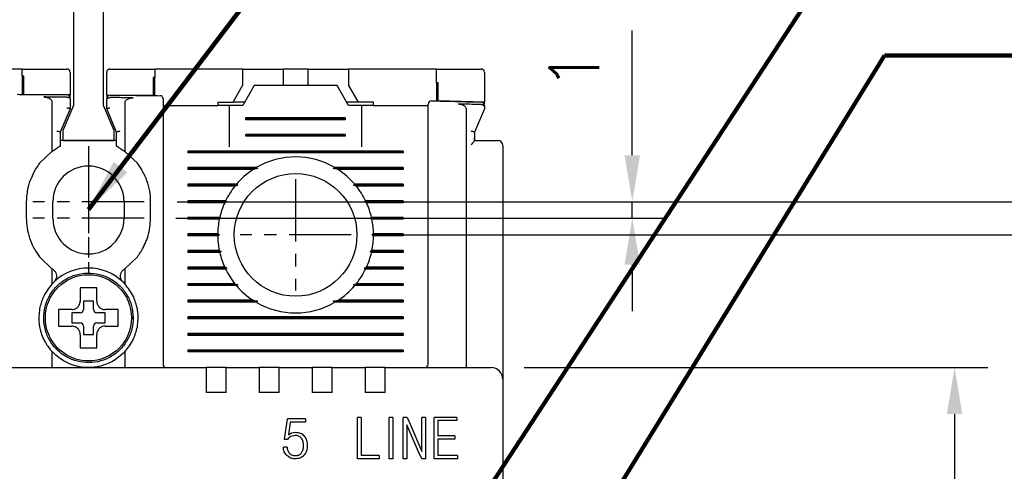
# Model space of a CAD drawing. Extents: x 2148 to 6475, y -907 to 1504.
# Tile 24 of 44: x 4574 to 4633, y 1323 to 1350. Entities that reach past the tile are written whole.
import ezdxf

# ---------------------------------------------------------------- set-up
doc = ezdxf.new("R2010")
doc.units = 0
doc.header["$LTSCALE"] = 3
doc.header["$MEASUREMENT"] = 0
doc.linetypes.add('CENTER', pattern=[2, 1.25, -0.25, 0.25, -0.25])
doc.layers.get('0').update_dxf_attribs({"linetype": 'CONTINUOUS'})
doc.layers.get('Defpoints').update_dxf_attribs({"linetype": 'CONTINUOUS'})
doc.layers.add('cen', color=1, linetype='CENTER')
doc.layers.add('di', color=3, linetype='CONTINUOUS')
doc.styles.add('KIM', font='ROMANS.shx', dxfattribs={"height": 5, "bigfont": 'GSG1.shx'})
doc.styles.get("Standard").update_dxf_attribs({"font": 'romans.shx', "height": 3, "bigfont": 'ghs.shx'})
doc.dimstyles.get("Standard").update_dxf_attribs({"dimtxt": 0.18, "dimasz": 0.18, "dimexe": 0.18, "dimexo": 0.0625, "dimgap": 0.09, "dimtad": 0, "dimtih": 1, "dimtoh": 1, "dimdec": 4, "dimzin": 0, "dimdsep": 46, "dimtxsty": 'Standard', "dimcen": 0.09, "dimadec": 0, "dimazin": 0, "dimtfac": 1, "dimtdec": 4, "dimtofl": 0, "dimtmove": 0, "dimatfit": 3, "dimfxl": 0, "dimtolj": 1, "dimtzin": 0, "dimarcsym": 0})
doc.dimstyles.new('STANDARD$0', dxfattribs={"dimtxt": 5, "dimasz": 5, "dimexe": 1, "dimexo": 2, "dimgap": 2, "dimtad": 1, "dimdec": 4, "dimzin": 12, "dimdsep": 46, "dimtxsty": 'KIM', "dimcen": -1, "dimdle": 0.1, "dimadec": 0, "dimazin": 0, "dimtfac": 1, "dimtdec": 4, "dimtmove": 0, "dimatfit": 3, "dimfxl": 0, "dimtolj": 1, "dimtzin": 0, "dimarcsym": 0})

# ---------------------------------------------------------------- blocks, each defined once
blk = doc.blocks.new('*D120')
at = {"layer": 'Defpoints', "color": 0}
for p in [(4593.629, 1336.868), (4593.629, 1256.868), (4640.115, 1256.868)]:
    blk.add_point(p, dxfattribs=at)
at = {"layer": 'di'}
for p, q in [((4595.629, 1336.868), (4642.115, 1336.868)), ((4640.115, 1334.068), (4640.115, 1259.668)), ((4595.629, 1256.868), (4642.115, 1256.868))]:
    blk.add_line(p, q, dxfattribs=at)
for points in [[(4639.648, 1334.068), (4640.581, 1334.068), (4640.115, 1336.868)], [(4639.648, 1259.668), (4640.581, 1259.668), (4640.115, 1256.868)]]:
    blk.add_solid(points, dxfattribs=at)
at = {"layer": 'di', "insert": (4636.615, 1296.868), "char_height": 3, "attachment_point": 5, "rotation": 90}
blk.add_mtext('\\A1;80', dxfattribs=at)
blk = doc.blocks.new('*D121')
at = {"layer": 'Defpoints', "color": 0}
for p in [(4602.152, 1328.868), (4602.152, 1264.868), (4630.115, 1264.868)]:
    blk.add_point(p, dxfattribs=at)
at = {"layer": 'di'}
for p, q in [((4604.152, 1328.868), (4632.115, 1328.868)), ((4630.115, 1326.068), (4630.115, 1267.668)), ((4604.152, 1264.868), (4632.115, 1264.868))]:
    blk.add_line(p, q, dxfattribs=at)
for points in [[(4629.648, 1326.068), (4630.581, 1326.068), (4630.115, 1328.868)], [(4629.648, 1267.668), (4630.581, 1267.668), (4630.115, 1264.868)]]:
    blk.add_solid(points, dxfattribs=at)
at = {"layer": 'di', "insert": (4626.615, 1296.868), "char_height": 3, "attachment_point": 5, "rotation": 90}
blk.add_mtext('\\A1;64', dxfattribs=at)
blk = doc.blocks.new('*D145')
at = {"layer": 'Defpoints', "color": 0}
for p in [(4581.207, 1338.868), (4581.129, 1254.868), (4650.563, 1254.868)]:
    blk.add_point(p, dxfattribs=at)
at = {"layer": 'di'}
for p, q in [((4583.207, 1338.868), (4652.563, 1338.868)), ((4650.563, 1336.068), (4650.563, 1257.668)), ((4583.129, 1254.868), (4652.563, 1254.868))]:
    blk.add_line(p, q, dxfattribs=at)
for points in [[(4650.097, 1336.068), (4651.03, 1336.068), (4650.563, 1338.868)], [(4650.097, 1257.668), (4651.03, 1257.668), (4650.563, 1254.868)]]:
    blk.add_solid(points, dxfattribs=at)
at = {"layer": 'di', "insert": (4647.063, 1296.868), "char_height": 3, "attachment_point": 5, "rotation": 90}
blk.add_mtext('\\A1;84', dxfattribs=at)
blk = doc.blocks.new('*D138')
at = {"layer": 'Defpoints', "color": 0}
for p in [(4581.207, 1338.868), (4581.129, 1337.868), (4610.666, 1337.868)]:
    blk.add_point(p, dxfattribs=at)
at = {"layer": 'di'}
for p, q in [((4610.666, 1341.668), (4610.666, 1349.183)), ((4583.207, 1338.868), (4612.666, 1338.868)), ((4610.666, 1337.868), (4610.666, 1338.868)), ((4583.129, 1337.868), (4612.666, 1337.868)), ((4610.666, 1335.068), (4610.666, 1332.268))]:
    blk.add_line(p, q, dxfattribs=at)
for points in [[(4610.199, 1341.668), (4611.133, 1341.668), (4610.666, 1338.868)], [(4610.199, 1335.068), (4611.133, 1335.068), (4610.666, 1337.868)]]:
    blk.add_solid(points, dxfattribs=at)
at = {"layer": 'di', "insert": (4607.166, 1346.826), "char_height": 3, "attachment_point": 5, "rotation": 90}
blk.add_mtext('\\A1;1', dxfattribs=at)
blk = doc.blocks.new('12323')
for p, q in [((3740.699, 1408.125), (3738.499, 1408.125)), ((3738.499, 1408.125), (3738.499, 1404.725)), ((3742.999, 1408.125), (3738.499, 1408.125)), ((3742.999, 1407.325), (3742.999, 1408.125)), ((3792.299, 1407.975), (3790.799, 1407.325)), ((3792.899, 1407.975), (3792.299, 1407.975)), ((3792.899, 1404.875), (3792.899, 1407.975)), ((3790.799, 1407.325), (3742.999, 1407.325)), ((3742.999, 1405.525), (3790.799, 1405.525)), ((3742.999, 1405.525), (3790.799, 1405.525)), ((3742.999, 1404.725), (3742.999, 1405.525)), ((3743.655, 1405.176), (3742.999, 1404.984)), ((3744.846, 1405.525), (3743.655, 1405.176)), ((3790.799, 1405.525), (3792.299, 1404.875)), ((3738.499, 1404.725), (3740.699, 1404.725)), ((3738.499, 1404.725), (3742.999, 1404.725)), ((3792.299, 1404.875), (3792.899, 1404.875))]:
    blk.add_line(p, q)

msp = doc.modelspace()

# ---------------------------------------------------------------- linework, layer by layer
for p, q in [((4573.852, 1346.868), (4568.552, 1346.868)), ((4573.852, 1346.441), (4573.852, 1346.868)), ((4573.852, 1346.441), (4573.852, 1345.341)), ((4573.952, 1345.34), (4573.952, 1346.44)), ((4576.752, 1346.668), (4576.752, 1345.319)), ((4578.952, 1345.299), (4578.952, 1346.668)), ((4581.752, 1346.367), (4581.752, 1345.267)), ((4581.852, 1346.868), (4581.852, 1346.366)), ((4587.152, 1346.868), (4581.852, 1346.868)), ((4581.852, 1345.266), (4581.852, 1346.366)), ((4587.152, 1346.868), (4587.152, 1345.868)), ((4587.152, 1346.868), (4589.102, 1346.868)), ((4589.102, 1346.868), (4589.602, 1346.868)), ((4589.602, 1346.868), (4589.602, 1345.868)), ((4591.102, 1346.868), (4589.602, 1346.868)), ((4591.102, 1345.868), (4591.102, 1346.868)), ((4591.102, 1346.868), (4591.602, 1346.868)), ((4591.602, 1346.868), (4593.552, 1346.868)), ((4593.552, 1346.868), (4593.552, 1345.868)), ((4598.852, 1346.868), (4593.552, 1346.868)), ((4598.852, 1346.045), (4598.852, 1346.868)), ((4601.752, 1346.668), (4601.752, 1344.868)), ((4586.575, 1344.868), (4587.152, 1345.868)), ((4587.852, 1345.868), (4587.16, 1344.668)), ((4592.852, 1345.868), (4587.852, 1345.868)), ((4593.545, 1344.668), (4592.852, 1345.868)), ((4593.552, 1345.868), (4594.13, 1344.868)), ((4598.852, 1346.045), (4598.852, 1344.945)), ((4598.952, 1344.942), (4598.952, 1346.042)), ((4576.752, 1345.319), (4573.952, 1345.34)), ((4576.554, 1345.173), (4576.552, 1345.173)), ((4576.752, 1345.172), (4576.752, 1345.319)), ((4578.952, 1345.299), (4578.952, 1345.147)), ((4581.752, 1345.267), (4578.952, 1345.299)), ((4579.154, 1345.148), (4579.152, 1345.148)), ((4575.652, 1344.857), (4575.652, 1341.905)), ((4576.752, 1345.041), (4576.752, 1344.469)), ((4578.952, 1344.469), (4578.952, 1345.016)), ((4580.052, 1344.81), (4580.052, 1341.905)), ((4582.352, 1344.668), (4585.652, 1344.668)), ((4585.652, 1344.868), (4585.652, 1344.668)), ((4585.652, 1344.868), (4586.575, 1344.868)), ((4586.352, 1344.668), (4585.652, 1344.668)), ((4586.352, 1344.668), (4586.352, 1342.168)), ((4587.16, 1344.668), (4586.352, 1344.668)), ((4587.275, 1344.868), (4586.575, 1344.868)), ((4594.13, 1344.868), (4593.43, 1344.868)), ((4594.352, 1344.668), (4593.545, 1344.668)), ((4595.052, 1344.868), (4594.13, 1344.868)), ((4595.052, 1344.668), (4594.352, 1344.668)), ((4594.352, 1342.168), (4594.352, 1344.668)), ((4595.052, 1344.668), (4595.052, 1344.868)), ((4595.052, 1344.668), (4598.352, 1344.668)), ((4601.752, 1344.868), (4598.952, 1344.942)), ((4601.752, 1344.725), (4601.752, 1344.868)), ((4576.752, 1344.468), (4576.152, 1343.068)), ((4576.752, 1344.469), (4576.752, 1344.468)), ((4578.952, 1344.468), (4578.952, 1344.469)), ((4579.552, 1343.068), (4578.952, 1344.468)), ((4582.352, 1344.18), (4582.352, 1329.068)), ((4587.352, 1343.811), (4587.352, 1343.926)), ((4593.352, 1343.926), (4587.352, 1343.926)), ((4593.352, 1343.926), (4593.352, 1343.811)), ((4600.652, 1344.43), (4600.652, 1329.054)), ((4601.752, 1344.468), (4601.152, 1343.068)), ((4593.352, 1343.868), (4587.352, 1343.868)), ((4593.352, 1343.811), (4587.352, 1343.811)), ((4598.352, 1329.068), (4598.352, 1343.87)), ((4576.152, 1343.069), (4576.152, 1342.211)), ((4576.152, 1343.068), (4576.152, 1343.069)), ((4579.552, 1342.211), (4579.552, 1343.069)), ((4579.552, 1343.069), (4579.552, 1343.068)), ((4587.352, 1342.811), (4587.352, 1342.926)), ((4593.352, 1342.926), (4587.352, 1342.926)), ((4593.352, 1342.868), (4587.352, 1342.868)), ((4593.352, 1342.811), (4587.352, 1342.811)), ((4593.352, 1342.926), (4593.352, 1342.811)), ((4601.152, 1343.069), (4601.152, 1342.702)), ((4601.152, 1343.068), (4601.152, 1343.069)), ((4579.552, 1342.568), (4576.152, 1342.568)), ((4601.152, 1342.554), (4601.151, 1342.554)), ((4601.152, 1342.702), (4601.152, 1342.554)), ((4601.152, 1342.568), (4602.152, 1342.568)), ((4602.852, 1342.268), (4602.852, 1328.996)), ((4575.652, 1341.905), (4574.902, 1341.184)), ((4575.652, 1341.905), (4575.952, 1342.101)), ((4579.752, 1342.101), (4580.052, 1341.905)), ((4580.802, 1341.184), (4580.052, 1341.905)), ((4583.852, 1341.926), (4583.852, 1341.811)), ((4596.852, 1341.926), (4583.852, 1341.926)), ((4596.852, 1341.868), (4583.852, 1341.868)), ((4596.852, 1341.811), (4583.852, 1341.811)), ((4596.852, 1341.926), (4596.852, 1341.811)), ((4581.052, 1340.824), (4580.802, 1341.184)), ((4587.981, 1340.926), (4583.852, 1340.926)), ((4583.852, 1340.926), (4583.852, 1340.811)), ((4588.081, 1340.868), (4583.852, 1340.868)), ((4587.793, 1340.811), (4583.852, 1340.811)), ((4588.081, 1340.868), (4587.793, 1340.811)), ((4587.981, 1340.926), (4588.081, 1340.868)), ((4592.624, 1340.868), (4592.724, 1340.926)), ((4596.852, 1340.868), (4592.624, 1340.868)), ((4592.911, 1340.811), (4592.624, 1340.868)), ((4596.852, 1340.926), (4592.724, 1340.926)), ((4596.852, 1340.811), (4592.911, 1340.811)), ((4596.852, 1340.926), (4596.852, 1340.811)), ((4586.783, 1339.926), (4583.852, 1339.926)), ((4583.852, 1339.926), (4583.852, 1339.811)), ((4586.865, 1339.868), (4583.852, 1339.868)), ((4586.687, 1339.811), (4583.852, 1339.811)), ((4596.852, 1339.868), (4593.84, 1339.868)), ((4596.852, 1339.926), (4593.922, 1339.926)), ((4596.852, 1339.811), (4594.018, 1339.811)), ((4596.852, 1339.926), (4596.852, 1339.811)), ((4587.952, 1339.668), (4587.953, 1339.685)), ((4592.752, 1339.685), (4592.752, 1339.668)), ((4574.102, 1338.868), (4574.102, 1337.868)), ((4575.702, 1337.868), (4575.702, 1338.868)), ((4580.002, 1338.868), (4580.002, 1337.868)), ((4581.602, 1337.868), (4581.602, 1338.868)), ((4586.127, 1338.926), (4583.852, 1338.926)), ((4583.852, 1338.926), (4583.852, 1338.811)), ((4586.21, 1338.868), (4583.852, 1338.868)), ((4586.073, 1338.811), (4583.852, 1338.811)), ((4596.852, 1338.868), (4594.495, 1338.868)), ((4596.852, 1338.926), (4594.578, 1338.926)), ((4596.852, 1338.811), (4594.632, 1338.811)), ((4596.852, 1338.926), (4596.852, 1338.811)), ((4585.773, 1337.926), (4583.852, 1337.926)), ((4583.852, 1337.926), (4583.852, 1337.811)), ((4585.862, 1337.868), (4583.852, 1337.868)), ((4585.748, 1337.811), (4583.852, 1337.811)), ((4585.862, 1337.868), (4585.748, 1337.811)), ((4585.773, 1337.926), (4585.862, 1337.868)), ((4594.842, 1337.868), (4594.932, 1337.926)), ((4594.957, 1337.811), (4594.842, 1337.868)), ((4596.852, 1337.868), (4594.842, 1337.868)), ((4596.852, 1337.926), (4594.932, 1337.926)), ((4596.852, 1337.811), (4594.957, 1337.811)), ((4596.852, 1337.926), (4596.852, 1337.811)), ((4585.653, 1336.926), (4583.852, 1336.926)), ((4583.852, 1336.926), (4583.852, 1336.811)), ((4585.752, 1336.868), (4583.852, 1336.868)), ((4585.653, 1336.811), (4583.852, 1336.811)), ((4585.653, 1336.926), (4585.752, 1336.868)), ((4585.752, 1336.868), (4585.653, 1336.811)), ((4594.952, 1336.868), (4595.052, 1336.926)), ((4595.052, 1336.811), (4594.952, 1336.868)), ((4596.852, 1336.868), (4594.952, 1336.868)), ((4596.852, 1336.926), (4595.052, 1336.926)), ((4596.852, 1336.811), (4595.052, 1336.811)), ((4596.852, 1336.926), (4596.852, 1336.811)), ((4574.652, 1335.913), (4574.902, 1335.553)), ((4585.748, 1335.926), (4583.852, 1335.926)), ((4583.852, 1335.926), (4583.852, 1335.811)), ((4585.862, 1335.868), (4583.852, 1335.868)), ((4585.773, 1335.811), (4583.852, 1335.811)), ((4585.748, 1335.926), (4585.862, 1335.868)), ((4585.862, 1335.868), (4585.773, 1335.811)), ((4594.842, 1335.868), (4594.957, 1335.926)), ((4596.852, 1335.868), (4594.842, 1335.868)), ((4594.932, 1335.811), (4594.842, 1335.868)), ((4596.852, 1335.811), (4594.932, 1335.811)), ((4596.852, 1335.926), (4594.957, 1335.926)), ((4596.852, 1335.926), (4596.852, 1335.811)), ((4574.902, 1335.553), (4575.652, 1334.832)), ((4580.052, 1334.832), (4580.802, 1335.553)), ((4575.652, 1334.832), (4575.652, 1333.908)), ((4575.705, 1334.794), (4575.652, 1334.832)), ((4580.052, 1334.832), (4580, 1334.794)), ((4580.052, 1334.832), (4580.052, 1333.908)), ((4586.073, 1334.926), (4583.852, 1334.926)), ((4583.852, 1334.926), (4583.852, 1334.811)), ((4586.21, 1334.868), (4583.852, 1334.868)), ((4586.127, 1334.811), (4583.852, 1334.811)), ((4596.852, 1334.868), (4594.495, 1334.868)), ((4596.852, 1334.811), (4594.578, 1334.811)), ((4596.852, 1334.926), (4594.632, 1334.926)), ((4596.852, 1334.926), (4596.852, 1334.811)), ((4575.652, 1333.908), (4575.767, 1334.025)), ((4579.938, 1334.025), (4580.052, 1333.908)), ((4586.687, 1333.926), (4583.852, 1333.926)), ((4583.852, 1333.926), (4583.852, 1333.811)), ((4586.865, 1333.868), (4583.852, 1333.868)), ((4586.783, 1333.811), (4583.852, 1333.811)), ((4587.952, 1334.053), (4587.952, 1334.068)), ((4592.752, 1334.068), (4592.753, 1334.053)), ((4596.852, 1333.868), (4593.84, 1333.868)), ((4596.852, 1333.811), (4593.922, 1333.811)), ((4596.852, 1333.926), (4594.018, 1333.926)), ((4596.852, 1333.926), (4596.852, 1333.811)), ((4578.152, 1332.868), (4577.552, 1332.868)), ((4577.552, 1332.868), (4577.552, 1332.368)), ((4578.152, 1332.368), (4578.152, 1332.868)), ((4587.793, 1332.926), (4583.852, 1332.926)), ((4583.852, 1332.926), (4583.852, 1332.811)), ((4588.081, 1332.868), (4583.852, 1332.868)), ((4587.981, 1332.811), (4583.852, 1332.811)), ((4587.793, 1332.926), (4588.081, 1332.868)), ((4588.081, 1332.868), (4587.981, 1332.811)), ((4592.624, 1332.868), (4592.911, 1332.926)), ((4592.724, 1332.811), (4592.624, 1332.868)), ((4596.852, 1332.868), (4592.624, 1332.868)), ((4596.852, 1332.811), (4592.724, 1332.811)), ((4596.852, 1332.926), (4592.911, 1332.926)), ((4596.852, 1332.926), (4596.852, 1332.811)), ((4576.283, 1332.368), (4576.052, 1332.368)), ((4577.352, 1332.168), (4576.852, 1332.168)), ((4576.852, 1332.168), (4576.852, 1331.568)), ((4578.852, 1332.168), (4578.352, 1332.168)), ((4578.852, 1331.568), (4578.852, 1332.168)), ((4576.852, 1331.568), (4577.352, 1331.568)), ((4578.352, 1331.568), (4578.852, 1331.568)), ((4580.452, 1331.902), (4580.552, 1331.902)), ((4580.552, 1331.834), (4580.452, 1331.834)), ((4580.552, 1331.902), (4580.552, 1331.834)), ((4583.852, 1331.926), (4583.852, 1331.811)), ((4596.852, 1331.926), (4583.852, 1331.926)), ((4596.852, 1331.868), (4583.852, 1331.868)), ((4596.852, 1331.811), (4583.852, 1331.811)), ((4596.852, 1331.926), (4596.852, 1331.811)), ((4577.552, 1331.368), (4577.552, 1330.868)), ((4577.552, 1330.868), (4578.152, 1330.868)), ((4578.152, 1330.868), (4578.152, 1331.368)), ((4583.852, 1330.926), (4583.852, 1330.811)), ((4596.852, 1330.926), (4583.852, 1330.926)), ((4596.852, 1330.868), (4583.852, 1330.868)), ((4596.852, 1330.926), (4596.852, 1330.811)), ((4577.352, 1330.299), (4577.352, 1330.068)), ((4596.852, 1330.811), (4583.852, 1330.811)), ((4575.652, 1329.829), (4575.652, 1329.054)), ((4580.052, 1329.829), (4580.052, 1329.054)), ((4583.852, 1329.926), (4583.852, 1329.811)), ((4596.852, 1329.926), (4583.852, 1329.926)), ((4596.852, 1329.868), (4583.852, 1329.868)), ((4596.852, 1329.811), (4583.852, 1329.811)), ((4596.852, 1329.926), (4596.852, 1329.811)), ((4575.652, 1329.054), (4575.652, 1329.052)), ((4580.052, 1329.052), (4580.052, 1329.054)), ((4600.652, 1329.054), (4600.652, 1329.052)), ((4570.752, 1328.868), (4584.952, 1328.868)), ((4584.952, 1328.868), (4584.952, 1328.177)), ((4586.152, 1328.868), (4584.952, 1328.868)), ((4586.152, 1328.868), (4588.152, 1328.868)), ((4586.152, 1328.177), (4586.152, 1328.868)), ((4588.152, 1328.868), (4588.152, 1328.177)), ((4589.352, 1328.868), (4588.152, 1328.868)), ((4589.352, 1328.868), (4591.352, 1328.868)), ((4589.352, 1328.177), (4589.352, 1328.868)), ((4591.352, 1328.868), (4591.352, 1328.177)), ((4592.552, 1328.868), (4591.352, 1328.868)), ((4592.552, 1328.868), (4594.552, 1328.868)), ((4592.552, 1328.177), (4592.552, 1328.868)), ((4594.552, 1328.868), (4594.552, 1328.177)), ((4595.752, 1328.868), (4594.552, 1328.868)), ((4595.752, 1328.868), (4602.152, 1328.868)), ((4595.752, 1328.177), (4595.752, 1328.868)), ((4602.852, 1328.996), (4602.852, 1328.168)), ((4584.952, 1328.177), (4584.952, 1327.368)), ((4586.152, 1327.368), (4586.152, 1328.177)), ((4588.152, 1328.177), (4588.152, 1327.368)), ((4589.352, 1327.368), (4589.352, 1328.177)), ((4591.352, 1328.177), (4591.352, 1327.368)), ((4592.552, 1327.368), (4592.552, 1328.177)), ((4594.552, 1328.177), (4594.552, 1327.368)), ((4595.752, 1327.368), (4595.752, 1328.177)), ((4602.852, 1328.168), (4602.852, 1265.568)), ((4586.152, 1327.368), (4584.952, 1327.368)), ((4589.352, 1327.368), (4588.152, 1327.368)), ((4592.552, 1327.368), (4591.352, 1327.368)), ((4595.752, 1327.368), (4594.552, 1327.368)), ((4589.677, 1324.539), (4589.869, 1325.772)), ((4590.946, 1325.772), (4589.869, 1325.772)), ((4590.029, 1325.58), (4589.915, 1324.812)), ((4590.946, 1325.58), (4590.029, 1325.58)), ((4590.946, 1325.772), (4590.946, 1325.58)), ((4594.077, 1323.368), (4594.077, 1325.868)), ((4594.301, 1325.868), (4594.077, 1325.868)), ((4594.301, 1325.868), (4594.301, 1323.561)), ((4595.99, 1323.368), (4595.99, 1325.868)), ((4596.214, 1325.868), (4595.99, 1325.868)), ((4596.214, 1325.868), (4596.214, 1323.368)), ((4596.845, 1323.368), (4596.845, 1325.868)), ((4597.089, 1325.868), (4596.845, 1325.868)), ((4597.089, 1325.868), (4597.261, 1325.451)), ((4597.967, 1323.817), (4597.967, 1325.868)), ((4598.191, 1325.868), (4597.967, 1325.868)), ((4598.191, 1325.868), (4598.191, 1323.368)), ((4600.076, 1325.868), (4598.713, 1325.868)), ((4598.713, 1323.368), (4598.713, 1325.868)), ((4600.076, 1325.676), (4598.937, 1325.676)), ((4598.937, 1325.676), (4598.937, 1324.747)), ((4600.076, 1325.868), (4600.076, 1325.676)), ((4589.915, 1324.812), (4590.113, 1324.93)), ((4590.113, 1324.93), (4590.353, 1324.971)), ((4597.774, 1323.786), (4597.069, 1325.42)), ((4597.069, 1325.42), (4597.069, 1323.368)), ((4597.261, 1325.451), (4597.967, 1323.817)), ((4589.869, 1324.539), (4589.677, 1324.539)), ((4590.319, 1324.779), (4590.065, 1324.718)), ((4599.955, 1324.747), (4598.937, 1324.747)), ((4599.955, 1324.554), (4598.937, 1324.554)), ((4598.937, 1324.554), (4598.937, 1323.561)), ((4599.955, 1324.747), (4599.955, 1324.554)), ((4589.837, 1324.068), (4589.613, 1324.068)), ((4597.963, 1323.368), (4597.774, 1323.786)), ((4595.393, 1323.368), (4594.077, 1323.368)), ((4595.393, 1323.561), (4594.301, 1323.561)), ((4595.393, 1323.561), (4595.393, 1323.368)), ((4596.214, 1323.368), (4595.99, 1323.368)), ((4597.069, 1323.368), (4596.845, 1323.368)), ((4598.191, 1323.368), (4597.963, 1323.368)), ((4600.12, 1323.368), (4598.713, 1323.368)), ((4600.12, 1323.561), (4598.937, 1323.561)), ((4600.12, 1323.561), (4600.12, 1323.368))]:
    msp.add_line(p, q)
at = {"flags": 128}
for points in [[(4573.952, 1346.44), (4573.94, 1346.441), (4573.927, 1346.441), (4573.915, 1346.441), (4573.902, 1346.441), (4573.89, 1346.441), (4573.877, 1346.441), (4573.865, 1346.441), (4573.852, 1346.441)], [(4581.852, 1346.366), (4581.84, 1346.366), (4581.827, 1346.366), (4581.815, 1346.366), (4581.802, 1346.366), (4581.79, 1346.366), (4581.777, 1346.367), (4581.765, 1346.367), (4581.752, 1346.367)], [(4598.952, 1346.042), (4598.94, 1346.042), (4598.927, 1346.043), (4598.915, 1346.043), (4598.902, 1346.043), (4598.89, 1346.044), (4598.877, 1346.044), (4598.865, 1346.044), (4598.852, 1346.045)], [(4586.783, 1339.926), (4586.825, 1339.896), (4586.865, 1339.868)], [(4593.84, 1339.868), (4593.879, 1339.896), (4593.922, 1339.926)], [(4586.127, 1338.926), (4586.193, 1338.88), (4586.21, 1338.868)], [(4594.578, 1334.811), (4594.512, 1334.856), (4594.495, 1334.868)], [(4586.865, 1333.868), (4586.825, 1333.84), (4586.783, 1333.811)], [(4593.922, 1333.811), (4593.88, 1333.84), (4593.84, 1333.868)]]:
    msp.add_lwpolyline(points, dxfattribs=at)
for centre, radius in [((4590.352, 1336.868), 3.7), ((4577.852, 1331.868), 2.6)]:
    msp.add_circle(centre, radius)
for centre, radius, start, end in [((4576.552, 1345.121), 0.2, 360, 89.51569), ((4579.152, 1345.097), 0.2, 89.40325, 180), ((4582.152, 1345.062), 0.2, 0, 89.27352), ((4598.552, 1344.752), 0.2, 88.56422, 180), ((4601.552, 1344.674), 0.2, 0, 88.43445), ((4602.552, 1342.268), 0.3, 0, 90), ((4590.352, 1336.868), 4.7, 59.69459, 120.30541), ((4577.852, 1338.868), 2.15, 0, 180), ((4590.352, 1336.868), 4.7, 122.98851, 139.41451), ((4590.352, 1336.868), 4.7, 40.58549, 57.01149), ((4590.352, 1336.868), 4.7, 141.24336, 154.03539), ((4590.352, 1336.868), 4.7, 25.96461, 38.75664), ((4590.352, 1336.868), 4.7, 155.59098, 166.99418), ((4590.352, 1336.868), 4.7, 13.00582, 24.40902), ((4577.852, 1337.868), 2.15, 180, 0), ((4590.352, 1336.868), 4.7, 168.43486, 179.29616), ((4590.352, 1336.868), 4.7, 0.70384, 11.56514), ((4590.352, 1336.868), 4.7, 180.70384, 191.56514), ((4590.352, 1336.868), 4.7, 348.43486, 359.29616), ((4590.352, 1336.868), 4.7, 193.00582, 204.40902), ((4590.352, 1336.868), 4.7, 335.59098, 346.99418), ((4577.852, 1331.868), 3, 45.95137, 134.04863), ((4590.352, 1336.868), 4.7, 205.96461, 218.75664), ((4590.352, 1336.868), 4.7, 321.24336, 334.03539), ((4590.352, 1336.868), 4.7, 220.58549, 237.01149), ((4590.352, 1336.868), 4.7, 302.98851, 319.41451), ((4590.352, 1336.868), 4.7, 239.69459, 300.30541), ((4577.352, 1332.368), 0.2, 270, 0), ((4578.352, 1332.368), 0.2, 180, 270), ((4577.352, 1331.368), 0.2, 0, 90), ((4578.352, 1331.368), 0.2, 90, 180), ((4582.552, 1329.068), 0.2, 180, 270), ((4598.152, 1329.068), 0.2, 270, 0), ((4602.152, 1328.168), 0.7, 0, 90)]:
    msp.add_arc(centre, radius, start, end)
for points, knots in [([(4573.852, 1346.868), (4574.58, 1346.868), (4575.48, 1346.868), (4576.38, 1346.868), (4576.552, 1346.868)], [0, 0, 0, 0, 0.808021, 1, 1, 1, 1]), ([(4576.752, 1346.668), (4576.745, 1346.715), (4576.737, 1346.772), (4576.671, 1346.831), (4576.636, 1346.852), (4576.596, 1346.865), (4576.569, 1346.868), (4576.554, 1346.868), (4576.552, 1346.868)], [0, 0, 0, 0, 0.586421, 0.714837, 0.843964, 0.916288, 0.989304, 1, 1, 1, 1]), ([(4579.152, 1346.868), (4579.141, 1346.868), (4579.116, 1346.867), (4579.076, 1346.855), (4579.024, 1346.827), (4578.966, 1346.764), (4578.958, 1346.706), (4578.952, 1346.668)], [0, 0, 0, 0, 0.062689, 0.141438, 0.269748, 0.524734, 1, 1, 1, 1]), ([(4579.152, 1346.868), (4579.813, 1346.868), (4580.713, 1346.868), (4581.613, 1346.868), (4581.852, 1346.868)], [0, 0, 0, 0, 0.734224, 1, 1, 1, 1]), ([(4598.852, 1346.868), (4599.569, 1346.868), (4600.469, 1346.868), (4601.369, 1346.868), (4601.552, 1346.868)], [0, 0, 0, 0, 0.796383, 1, 1, 1, 1]), ([(4601.752, 1346.668), (4601.746, 1346.714), (4601.737, 1346.77), (4601.673, 1346.83), (4601.638, 1346.851), (4601.599, 1346.864), (4601.571, 1346.868), (4601.556, 1346.868), (4601.552, 1346.868)], [0, 0, 0, 0, 0.58431, 0.710576, 0.837529, 0.909445, 0.982025, 1, 1, 1, 1]), ([(4573.554, 1345.343), (4573.726, 1345.342), (4574.726, 1345.336), (4575.726, 1345.328), (4576.554, 1345.321)], [0, 0, 0, 0, 0.172174, 1, 1, 1, 1]), ([(4576.552, 1345.173), (4576.252, 1345.175), (4575.789, 1345.179), (4575.325, 1345.182), (4575.161, 1345.184)], [0, 0, 0, 0, 0.646884, 1, 1, 1, 1]), ([(4575.161, 1345.184), (4575.246, 1345.176), (4575.377, 1345.165), (4575.526, 1345.088), (4575.605, 1345.011), (4575.646, 1344.931), (4575.651, 1344.88), (4575.652, 1344.857)], [0, 0, 0, 0, 0.389032, 0.594969, 0.761033, 0.893918, 1, 1, 1, 1]), ([(4576.554, 1345.173), (4576.574, 1345.171), (4576.616, 1345.169), (4576.671, 1345.15), (4576.716, 1345.122), (4576.745, 1345.085), (4576.752, 1345.056), (4576.752, 1345.041), (4576.752, 1345.041)], [0, 0, 0, 0, 0.184812, 0.369329, 0.561684, 0.774222, 0.990891, 1, 1, 1, 1]), ([(4578.952, 1345.016), (4578.952, 1345.017), (4578.953, 1345.032), (4578.96, 1345.061), (4578.99, 1345.099), (4579.035, 1345.126), (4579.091, 1345.144), (4579.132, 1345.147), (4579.152, 1345.148)], [0, 0, 0, 0, 0.009072, 0.230311, 0.441413, 0.632595, 0.816154, 1, 1, 1, 1]), ([(4580.551, 1345.133), (4580.385, 1345.135), (4579.919, 1345.14), (4579.454, 1345.145), (4579.154, 1345.148)], [0, 0, 0, 0, 0.357126, 1, 1, 1, 1]), ([(4579.155, 1345.297), (4579.982, 1345.288), (4580.982, 1345.277), (4581.982, 1345.264), (4582.155, 1345.262)], [0, 0, 0, 0, 0.827381, 1, 1, 1, 1]), ([(4580.052, 1344.81), (4580.056, 1344.843), (4580.063, 1344.907), (4580.125, 1344.996), (4580.234, 1345.076), (4580.384, 1345.126), (4580.498, 1345.13), (4580.551, 1345.133)], [0, 0, 0, 0, 0.146941, 0.293551, 0.479409, 0.75724, 1, 1, 1, 1]), ([(4576.552, 1344.533), (4576.554, 1344.533), (4576.57, 1344.53), (4576.608, 1344.521), (4576.663, 1344.507), (4576.713, 1344.492), (4576.746, 1344.478), (4576.75, 1344.472), (4576.752, 1344.469)], [0, 0, 0, 0, 0.014306, 0.155256, 0.3703964, 0.5814904, 0.7907125, 1, 1, 1, 1]), ([(4578.952, 1344.469), (4578.955, 1344.472), (4578.959, 1344.478), (4578.992, 1344.492), (4579.042, 1344.507), (4579.097, 1344.521), (4579.135, 1344.53), (4579.151, 1344.533), (4579.152, 1344.533)], [0, 0, 0, 0, 0.209288, 0.41851, 0.629604, 0.844744, 0.985694, 1, 1, 1, 1]), ([(4582.352, 1345.062), (4582.352, 1345.061), (4582.352, 1345.056), (4582.352, 1344.983), (4582.352, 1344.788), (4582.352, 1344.511), (4582.352, 1344.29), (4582.352, 1344.18)], [0, 0, 0, 0, 0.070956, 0.303199, 0.535461, 0.76773, 1, 1, 1, 1]), ([(4598.352, 1343.87), (4598.352, 1343.904), (4598.352, 1344.049), (4598.352, 1344.293), (4598.352, 1344.547), (4598.352, 1344.719), (4598.352, 1344.741), (4598.352, 1344.752)], [0, 0, 0, 0, 0.0717038, 0.3038527, 0.5359293, 0.7679639, 1, 1, 1, 1]), ([(4598.557, 1344.952), (4598.729, 1344.948), (4599.729, 1344.923), (4600.73, 1344.896), (4601.558, 1344.874)], [0, 0, 0, 0, 0.171722, 1, 1, 1, 1]), ([(4600.169, 1344.762), (4600.254, 1344.753), (4600.384, 1344.739), (4600.531, 1344.659), (4600.609, 1344.58), (4600.647, 1344.501), (4600.651, 1344.451), (4600.652, 1344.43)], [0, 0, 0, 0, 0.392749, 0.600225, 0.767411, 0.901701, 1, 1, 1, 1]), ([(4601.557, 1344.724), (4601.255, 1344.733), (4600.793, 1344.745), (4600.33, 1344.757), (4600.169, 1344.762)], [0, 0, 0, 0, 0.6516242, 1, 1, 1, 1]), ([(4601.627, 1344.707), (4601.609, 1344.714), (4601.586, 1344.723), (4601.562, 1344.724), (4601.557, 1344.724)], [0, 0, 0, 0, 0.777413, 1, 1, 1, 1]), ([(4601.627, 1344.707), (4601.639, 1344.701), (4601.67, 1344.684), (4601.713, 1344.647), (4601.746, 1344.598), (4601.75, 1344.561), (4601.752, 1344.542)], [0, 0, 0, 0, 0.167985, 0.443984, 0.72178, 1, 1, 1, 1]), ([(4601.752, 1344.674), (4601.752, 1344.664), (4601.752, 1344.649), (4601.752, 1344.57), (4601.752, 1344.542)], [0, 0, 0, 0, 0.648733, 1, 1, 1, 1]), ([(4601.752, 1344.542), (4601.752, 1344.529), (4601.752, 1344.503), (4601.752, 1344.477), (4601.752, 1344.469), (4601.752, 1344.468), (4601.752, 1344.468)], [0, 0, 0, 0, 0.356715, 0.717462, 0.93168, 1, 1, 1, 1]), ([(4575.952, 1343.133), (4575.954, 1343.132), (4575.97, 1343.129), (4576.008, 1343.121), (4576.063, 1343.107), (4576.113, 1343.092), (4576.146, 1343.078), (4576.15, 1343.072), (4576.152, 1343.069)], [0, 0, 0, 0, 0.014303, 0.155266, 0.370407, 0.581498, 0.790716, 1, 1, 1, 1]), ([(4579.552, 1343.069), (4579.555, 1343.072), (4579.559, 1343.078), (4579.592, 1343.092), (4579.642, 1343.107), (4579.697, 1343.121), (4579.735, 1343.129), (4579.751, 1343.132), (4579.752, 1343.133)], [0, 0, 0, 0, 0.2092835, 0.4185016, 0.6295928, 0.8447335, 0.9856967, 1, 1, 1, 1]), ([(4600.952, 1343.133), (4600.954, 1343.132), (4600.97, 1343.129), (4601.008, 1343.121), (4601.063, 1343.107), (4601.113, 1343.092), (4601.146, 1343.078), (4601.15, 1343.072), (4601.152, 1343.069)], [0, 0, 0, 0, 0.014303, 0.155266, 0.370407, 0.581498, 0.790716, 1, 1, 1, 1]), ([(4576.152, 1342.211), (4576.15, 1342.21), (4576.146, 1342.208), (4576.116, 1342.192), (4576.07, 1342.168), (4576.013, 1342.137), (4575.972, 1342.113), (4575.952, 1342.101)], [0, 0, 0, 0, 0.188954, 0.377385, 0.579407, 0.805366, 1, 1, 1, 1]), ([(4579.752, 1342.101), (4579.723, 1342.118), (4579.668, 1342.15), (4579.601, 1342.186), (4579.56, 1342.207), (4579.555, 1342.21), (4579.552, 1342.211)], [0, 0, 0, 0, 0.297961, 0.559955, 0.798942, 1, 1, 1, 1]), ([(4600.952, 1342.303), (4600.953, 1342.303), (4600.984, 1342.341), (4601.041, 1342.409), (4601.106, 1342.488), (4601.142, 1342.534), (4601.149, 1342.549), (4601.151, 1342.554)], [0, 0, 0, 0, 0.008619, 0.366636, 0.667244, 0.8834, 1, 1, 1, 1]), ([(4601.151, 1342.554), (4601.152, 1342.603), (4601.152, 1342.652), (4601.152, 1342.7), (4601.152, 1342.702)], [0, 0, 0, 0, 0.973007, 1, 1, 1, 1]), ([(4602.152, 1342.568), (4602.197, 1342.568), (4602.287, 1342.568), (4602.406, 1342.568), (4602.497, 1342.568), (4602.545, 1342.568), (4602.55, 1342.568), (4602.552, 1342.568)], [0, 0, 0, 0, 0.212955, 0.425889, 0.639443, 0.854314, 1, 1, 1, 1]), ([(4574.902, 1341.184), (4574.827, 1341.083), (4574.741, 1340.967), (4574.662, 1340.84), (4574.652, 1340.824)], [0, 0, 0, 0, 0.873396, 1, 1, 1, 1]), ([(4574.652, 1340.824), (4574.47, 1340.461), (4574.159, 1339.842), (4574.119, 1339.154), (4574.102, 1338.868)], [0, 0, 0, 0, 0.585065, 1, 1, 1, 1]), ([(4581.602, 1338.868), (4581.602, 1338.876), (4581.602, 1339.092), (4581.562, 1339.522), (4581.394, 1340.183), (4581.173, 1340.598), (4581.052, 1340.824)], [0, 0, 0, 0, 0.010804, 0.31547, 0.628954, 1, 1, 1, 1]), ([(4586.865, 1339.868), (4586.848, 1339.863), (4586.788, 1339.844), (4586.729, 1339.824), (4586.687, 1339.811)], [0, 0, 0, 0, 0.296332, 1, 1, 1, 1]), ([(4594.018, 1339.811), (4593.976, 1339.824), (4593.917, 1339.844), (4593.857, 1339.863), (4593.84, 1339.868)], [0, 0, 0, 0, 0.7036676, 1, 1, 1, 1]), ([(4586.21, 1338.868), (4586.206, 1338.867), (4586.16, 1338.848), (4586.115, 1338.828), (4586.073, 1338.811)], [0, 0, 0, 0, 0.076336, 1, 1, 1, 1]), ([(4594.495, 1338.868), (4594.501, 1338.872), (4594.528, 1338.892), (4594.556, 1338.911), (4594.578, 1338.926)], [0, 0, 0, 0, 0.205241, 1, 1, 1, 1]), ([(4594.632, 1338.811), (4594.59, 1338.828), (4594.544, 1338.848), (4594.498, 1338.867), (4594.495, 1338.868)], [0, 0, 0, 0, 0.923664, 1, 1, 1, 1]), ([(4574.102, 1337.868), (4574.107, 1337.729), (4574.118, 1337.38), (4574.233, 1336.826), (4574.425, 1336.312), (4574.592, 1336.019), (4574.652, 1335.913)], [0, 0, 0, 0, 0.203769, 0.508656, 0.822416, 1, 1, 1, 1]), ([(4581.052, 1335.913), (4581.205, 1336.206), (4581.525, 1336.819), (4581.576, 1337.508), (4581.602, 1337.868)], [0, 0, 0, 0, 0.477673, 1, 1, 1, 1]), ([(4580.802, 1335.553), (4580.871, 1335.645), (4580.958, 1335.762), (4581.036, 1335.886), (4581.052, 1335.913)], [0, 0, 0, 0, 0.784311, 1, 1, 1, 1]), ([(4580.552, 1331.902), (4580.532, 1332.136), (4580.49, 1332.609), (4580.198, 1333.264), (4579.76, 1333.824), (4579.188, 1334.251), (4578.526, 1334.515), (4577.818, 1334.599), (4577.112, 1334.498), (4576.457, 1334.216), (4575.897, 1333.775), (4575.47, 1333.204), (4575.205, 1332.542), (4575.122, 1331.834), (4575.223, 1331.128), (4575.504, 1330.473), (4575.946, 1329.913), (4576.517, 1329.486), (4577.179, 1329.221), (4577.887, 1329.138), (4578.593, 1329.239), (4579.248, 1329.52), (4579.808, 1329.962), (4580.233, 1330.533), (4580.508, 1331.195), (4580.538, 1331.668), (4580.552, 1331.902)], [0, 0, 0, 0, 0.041425, 0.083575, 0.125, 0.166425, 0.208575, 0.25, 0.291425, 0.333575, 0.375, 0.416425, 0.458575, 0.5, 0.541425, 0.583575, 0.625, 0.666425, 0.708575, 0.75, 0.791425, 0.833575, 0.875, 0.916425, 0.958575, 1, 1, 1, 1]), ([(4575.705, 1334.794), (4575.733, 1334.772), (4575.805, 1334.714), (4575.886, 1334.587), (4575.927, 1334.421), (4575.91, 1334.251), (4575.849, 1334.115), (4575.789, 1334.049), (4575.767, 1334.025)], [0, 0, 0, 0, 0.1211815, 0.3120493, 0.5035284, 0.6956182, 0.8878237, 1, 1, 1, 1]), ([(4579.938, 1334.025), (4579.932, 1334.031), (4579.886, 1334.077), (4579.819, 1334.181), (4579.778, 1334.347), (4579.794, 1334.518), (4579.866, 1334.673), (4579.949, 1334.758), (4579.997, 1334.792), (4580, 1334.794)], [0, 0, 0, 0, 0.030924, 0.221865, 0.413398, 0.605556, 0.797871, 0.989794, 1, 1, 1, 1]), ([(4586.073, 1334.926), (4586.115, 1334.908), (4586.16, 1334.889), (4586.206, 1334.87), (4586.21, 1334.868)], [0, 0, 0, 0, 0.922331, 1, 1, 1, 1]), ([(4586.21, 1334.868), (4586.204, 1334.864), (4586.177, 1334.845), (4586.149, 1334.826), (4586.127, 1334.811)], [0, 0, 0, 0, 0.206513, 1, 1, 1, 1]), ([(4594.495, 1334.868), (4594.498, 1334.87), (4594.544, 1334.889), (4594.59, 1334.908), (4594.632, 1334.926)], [0, 0, 0, 0, 0.077669, 1, 1, 1, 1]), ([(4575.652, 1333.908), (4575.451, 1333.654), (4575.107, 1333.219), (4574.963, 1332.651), (4574.902, 1332.414)], [0, 0, 0, 0, 0.583241, 1, 1, 1, 1]), ([(4580.802, 1332.414), (4580.737, 1332.667), (4580.59, 1333.235), (4580.244, 1333.668), (4580.052, 1333.908)], [0, 0, 0, 0, 0.445861, 1, 1, 1, 1]), ([(4586.687, 1333.926), (4586.729, 1333.912), (4586.788, 1333.893), (4586.848, 1333.874), (4586.865, 1333.868)], [0, 0, 0, 0, 0.702611, 1, 1, 1, 1]), ([(4593.84, 1333.868), (4593.857, 1333.874), (4593.917, 1333.893), (4593.976, 1333.912), (4594.018, 1333.926)], [0, 0, 0, 0, 0.297389, 1, 1, 1, 1]), ([(4577.352, 1333.668), (4577.352, 1333.625), (4577.352, 1333.549), (4577.352, 1333.472), (4577.352, 1333.438)], [0, 0, 0, 0, 0.571794, 1, 1, 1, 1]), ([(4577.352, 1333.438), (4577.352, 1333.273), (4577.352, 1333.083), (4577.352, 1332.893), (4577.352, 1332.868)], [0, 0, 0, 0, 0.871112, 1, 1, 1, 1]), ([(4578.352, 1333.438), (4578.352, 1333.472), (4578.352, 1333.549), (4578.352, 1333.625), (4578.352, 1333.668)], [0, 0, 0, 0, 0.428206, 1, 1, 1, 1]), ([(4578.352, 1332.868), (4578.352, 1332.893), (4578.352, 1333.083), (4578.352, 1333.273), (4578.352, 1333.438)], [0, 0, 0, 0, 0.128888, 1, 1, 1, 1]), ([(4576.852, 1332.368), (4576.909, 1332.374), (4577.021, 1332.385), (4577.171, 1332.471), (4577.284, 1332.598), (4577.344, 1332.738), (4577.35, 1332.831), (4577.352, 1332.868)], [0, 0, 0, 0, 0.214612, 0.429239, 0.643513, 0.857576, 1, 1, 1, 1]), ([(4578.352, 1332.868), (4578.358, 1332.812), (4578.369, 1332.7), (4578.455, 1332.55), (4578.582, 1332.437), (4578.722, 1332.377), (4578.815, 1332.371), (4578.852, 1332.368)], [0, 0, 0, 0, 0.214612, 0.429239, 0.643513, 0.857576, 1, 1, 1, 1]), ([(4574.902, 1332.414), (4574.87, 1332.12), (4574.831, 1331.755), (4574.891, 1331.393), (4574.902, 1331.323)], [0, 0, 0, 0, 0.807198, 1, 1, 1, 1]), ([(4576.852, 1332.368), (4576.828, 1332.368), (4576.638, 1332.368), (4576.448, 1332.368), (4576.283, 1332.368)], [0, 0, 0, 0, 0.128888, 1, 1, 1, 1]), ([(4579.422, 1332.368), (4579.257, 1332.368), (4579.067, 1332.368), (4578.877, 1332.368), (4578.852, 1332.368)], [0, 0, 0, 0, 0.871112, 1, 1, 1, 1]), ([(4579.652, 1332.368), (4579.609, 1332.368), (4579.533, 1332.368), (4579.456, 1332.368), (4579.422, 1332.368)], [0, 0, 0, 0, 0.571794, 1, 1, 1, 1]), ([(4580.802, 1331.323), (4580.834, 1331.612), (4580.874, 1331.98), (4580.815, 1332.337), (4580.802, 1332.414)], [0, 0, 0, 0, 0.78462, 1, 1, 1, 1]), ([(4574.902, 1331.323), (4574.912, 1331.274), (4574.98, 1330.94), (4575.193, 1330.394), (4575.511, 1330.003), (4575.652, 1329.829)], [0, 0, 0, 0, 0.0873637, 0.5935717, 1, 1, 1, 1]), ([(4576.052, 1331.368), (4576.106, 1331.368), (4576.182, 1331.368), (4576.26, 1331.368), (4576.283, 1331.368)], [0, 0, 0, 0, 0.70684, 1, 1, 1, 1]), ([(4576.283, 1331.368), (4576.448, 1331.368), (4576.638, 1331.368), (4576.828, 1331.368), (4576.852, 1331.368)], [0, 0, 0, 0, 0.871112, 1, 1, 1, 1]), ([(4577.352, 1330.868), (4577.347, 1330.925), (4577.336, 1331.037), (4577.25, 1331.187), (4577.123, 1331.3), (4576.983, 1331.36), (4576.89, 1331.366), (4576.852, 1331.368)], [0, 0, 0, 0, 0.214612, 0.429239, 0.643513, 0.857576, 1, 1, 1, 1]), ([(4577.352, 1330.868), (4577.352, 1330.844), (4577.352, 1330.654), (4577.352, 1330.464), (4577.352, 1330.299)], [0, 0, 0, 0, 0.128888, 1, 1, 1, 1]), ([(4578.852, 1331.368), (4578.796, 1331.363), (4578.684, 1331.352), (4578.534, 1331.266), (4578.421, 1331.139), (4578.361, 1330.999), (4578.355, 1330.906), (4578.352, 1330.868)], [0, 0, 0, 0, 0.2146123, 0.4292387, 0.6435135, 0.8575757, 1, 1, 1, 1]), ([(4578.352, 1330.299), (4578.352, 1330.464), (4578.352, 1330.654), (4578.352, 1330.844), (4578.352, 1330.868)], [0, 0, 0, 0, 0.871112, 1, 1, 1, 1]), ([(4578.852, 1331.368), (4578.877, 1331.368), (4579.067, 1331.368), (4579.257, 1331.368), (4579.422, 1331.368)], [0, 0, 0, 0, 0.128888, 1, 1, 1, 1]), ([(4579.422, 1331.368), (4579.456, 1331.368), (4579.533, 1331.368), (4579.609, 1331.368), (4579.652, 1331.368)], [0, 0, 0, 0, 0.428206, 1, 1, 1, 1]), ([(4580.052, 1329.829), (4580.24, 1330.064), (4580.59, 1330.501), (4580.735, 1331.063), (4580.802, 1331.323)], [0, 0, 0, 0, 0.538099, 1, 1, 1, 1]), ([(4578.352, 1330.068), (4578.352, 1330.122), (4578.352, 1330.198), (4578.352, 1330.276), (4578.352, 1330.299)], [0, 0, 0, 0, 0.70684, 1, 1, 1, 1]), ([(4576.818, 1329.052), (4576.659, 1329.119), (4576.223, 1329.301), (4575.874, 1329.624), (4575.652, 1329.829)], [0, 0, 0, 0, 0.364329, 1, 1, 1, 1]), ([(4580.052, 1329.829), (4579.801, 1329.601), (4579.449, 1329.281), (4579.012, 1329.103), (4578.887, 1329.052)], [0, 0, 0, 0, 0.713944, 1, 1, 1, 1]), ([(4575.706, 1328.868), (4575.706, 1328.868), (4575.703, 1328.868), (4575.694, 1328.872), (4575.68, 1328.89), (4575.666, 1328.931), (4575.656, 1328.987), (4575.654, 1329.031), (4575.652, 1329.052)], [0, 0, 0, 0, 0.013213, 0.11534, 0.344004, 0.565228, 0.782542, 1, 1, 1, 1]), ([(4577.852, 1328.868), (4577.665, 1328.877), (4577.312, 1328.894), (4576.976, 1329.002), (4576.818, 1329.052)], [0, 0, 0, 0, 0.532004, 1, 1, 1, 1]), ([(4578.887, 1329.052), (4578.692, 1328.992), (4578.355, 1328.887), (4578.002, 1328.874), (4577.852, 1328.868)], [0, 0, 0, 0, 0.575576, 1, 1, 1, 1]), ([(4580.052, 1329.052), (4580.051, 1329.031), (4580.049, 1328.987), (4580.039, 1328.931), (4580.025, 1328.89), (4580.011, 1328.872), (4580.002, 1328.868), (4579.999, 1328.868), (4579.999, 1328.868)], [0, 0, 0, 0, 0.217458, 0.434772, 0.655996, 0.88466, 0.986787, 1, 1, 1, 1]), ([(4600.706, 1328.868), (4600.706, 1328.868), (4600.703, 1328.868), (4600.694, 1328.872), (4600.68, 1328.89), (4600.666, 1328.931), (4600.656, 1328.987), (4600.654, 1329.031), (4600.652, 1329.052)], [0, 0, 0, 0, 0.013213, 0.11534, 0.344004, 0.565228, 0.782542, 1, 1, 1, 1]), ([(4590.353, 1324.971), (4590.45, 1324.963), (4590.594, 1324.951), (4590.764, 1324.857), (4590.832, 1324.789), (4590.866, 1324.756)], [0, 0, 0, 0, 0.499689, 0.749208, 1, 1, 1, 1]), ([(4590.065, 1324.718), (4590.027, 1324.694), (4589.95, 1324.647), (4589.896, 1324.575), (4589.869, 1324.539)], [0, 0, 0, 0, 0.501195, 1, 1, 1, 1]), ([(4590.697, 1324.615), (4590.672, 1324.641), (4590.623, 1324.692), (4590.498, 1324.764), (4590.39, 1324.773), (4590.319, 1324.779)], [0, 0, 0, 0, 0.250607, 0.49999, 1, 1, 1, 1]), ([(4590.831, 1324.163), (4590.826, 1324.244), (4590.82, 1324.364), (4590.767, 1324.518), (4590.72, 1324.583), (4590.697, 1324.615)], [0, 0, 0, 0, 0.501016, 0.750433, 1, 1, 1, 1]), ([(4590.866, 1324.756), (4590.924, 1324.668), (4591.041, 1324.491), (4591.05, 1324.28), (4591.055, 1324.173)], [0, 0, 0, 0, 0.4961539, 1, 1, 1, 1]), ([(4589.825, 1323.564), (4589.764, 1323.637), (4589.643, 1323.784), (4589.623, 1323.973), (4589.613, 1324.068)], [0, 0, 0, 0, 0.499277, 1, 1, 1, 1]), ([(4589.837, 1324.068), (4589.844, 1323.999), (4589.858, 1323.861), (4589.944, 1323.753), (4589.987, 1323.699)], [0, 0, 0, 0, 0.500579, 1, 1, 1, 1]), ([(4590.337, 1323.561), (4590.406, 1323.567), (4590.51, 1323.576), (4590.629, 1323.648), (4590.675, 1323.699), (4590.698, 1323.724)], [0, 0, 0, 0, 0.5004333, 0.7497271, 1, 1, 1, 1]), ([(4590.698, 1323.724), (4590.739, 1323.791), (4590.822, 1323.926), (4590.828, 1324.084), (4590.831, 1324.163)], [0, 0, 0, 0, 0.4970383, 1, 1, 1, 1]), ([(4591.055, 1324.173), (4591.048, 1324.067), (4591.037, 1323.908), (4590.956, 1323.711), (4590.889, 1323.628), (4590.856, 1323.587)], [0, 0, 0, 0, 0.500581, 0.749968, 1, 1, 1, 1]), ([(4590.32, 1323.368), (4590.228, 1323.375), (4590.042, 1323.389), (4589.897, 1323.506), (4589.825, 1323.564)], [0, 0, 0, 0, 0.500709, 1, 1, 1, 1]), ([(4589.987, 1323.699), (4590.038, 1323.658), (4590.141, 1323.576), (4590.272, 1323.566), (4590.337, 1323.561)], [0, 0, 0, 0, 0.499848, 1, 1, 1, 1]), ([(4590.856, 1323.587), (4590.82, 1323.553), (4590.749, 1323.483), (4590.57, 1323.389), (4590.42, 1323.377), (4590.32, 1323.368)], [0, 0, 0, 0, 0.251162, 0.501242, 1, 1, 1, 1])]:
    msp.add_open_spline(points, degree=3, knots=knots)
for points in [[(4578.352, 1333.668), (4578.186, 1333.668), (4577.852, 1333.668), (4577.519, 1333.668), (4577.352, 1333.668)], [(4576.052, 1332.368), (4576.052, 1332.202), (4576.052, 1331.868), (4576.052, 1331.535), (4576.052, 1331.368)], [(4579.652, 1331.368), (4579.652, 1331.535), (4579.652, 1331.868), (4579.652, 1332.202), (4579.652, 1332.368)], [(4577.352, 1330.068), (4577.519, 1330.068), (4577.852, 1330.068), (4578.186, 1330.068), (4578.352, 1330.068)]]:
    msp.add_open_spline(points, degree=3)
at = {"layer": 'cen'}
for p, q in [((4577.852, 1342.223), (4577.852, 1335.514)), ((4577.852, 1341.223), (4577.852, 1334.514)), ((4590.352, 1340.223), (4590.352, 1333.514)), ((4581.207, 1338.868), (4574.498, 1338.868)), ((4581.207, 1337.868), (4574.498, 1337.868)), ((4593.707, 1336.868), (4586.998, 1336.868))]:
    msp.add_line(p, q, dxfattribs=at)

# ---------------------------------------------------------------- block references
at = {"layer": 'di', "rotation": 270}
msp.add_blockref('12323', (3171.427, 5135.467), dxfattribs=at)

# ---------------------------------------------------------------- dimensions: what is measured, and where the dimension line sits
at = {"layer": 'di'}
for base, p1, p2, override, picture, middle in [((4610.666, 1337.868), (4581.207, 1338.868), (4581.129, 1337.868), {"dimtxt": 3, "dimasz": 2.8, "dimexe": 2, "dimdec": 2, "dimzin": 8, "dimtxsty": 'Standard', "dimcen": 0, "dimclrd": 256, "dimclre": 256, "dimclrt": 256, "dimadec": 2, "dimazin": 2, "dimtfac": 0.6, "dimtdec": 2, "dimtzin": 8, "dimlwd": 65535, "dimlwe": 65535, "dimarcsym": 1}, '*D138', (4610.666, 1346.826)), ((4650.563, 1254.868), (4581.207, 1338.868), (4581.129, 1254.868), {"dimtxt": 3, "dimasz": 2.8, "dimexe": 2, "dimdec": 2, "dimzin": 8, "dimtxsty": 'Standard', "dimcen": 0, "dimclrd": 256, "dimclre": 256, "dimclrt": 256, "dimadec": 2, "dimazin": 2, "dimtfac": 0.6, "dimtdec": 2, "dimtmove": 0, "dimtzin": 8, "dimlwd": 65535, "dimlwe": 65535, "dimarcsym": 1}, '*D145', (4650.563, 1296.868)), ((4640.115, 1256.868), (4593.629, 1336.868), (4593.629, 1256.868), {"dimtxt": 3, "dimasz": 2.8, "dimexe": 2, "dimdec": 2, "dimzin": 8, "dimtxsty": 'Standard', "dimcen": 0, "dimclrd": 256, "dimclre": 256, "dimclrt": 256, "dimadec": 2, "dimazin": 2, "dimtfac": 0.6, "dimtdec": 2, "dimtmove": 0, "dimtzin": 8, "dimlwd": 65535, "dimlwe": 65535, "dimarcsym": 1}, '*D120', (4640.115, 1296.868)), ((4630.115, 1264.868), (4602.152, 1328.868), (4602.152, 1264.868), {"dimtxt": 3, "dimasz": 2.8, "dimexe": 2, "dimdec": 2, "dimzin": 8, "dimtxsty": 'Standard', "dimcen": 0, "dimclrd": 256, "dimclre": 256, "dimclrt": 256, "dimadec": 2, "dimazin": 2, "dimtfac": 0.6, "dimtdec": 2, "dimtmove": 0, "dimtzin": 8, "dimlwd": 65535, "dimlwe": 65535, "dimarcsym": 1}, '*D121', (4630.115, 1296.868))]:
    dim = msp.add_linear_dim(base=base, p1=p1, p2=p2, angle=270, dimstyle='STANDARD$0', override=override, dxfattribs=at)
    dim.commit()
    dim.dimension.update_dxf_attribs({"geometry": picture, "text_midpoint": middle, "dimtype": 160})

# ---------------------------------------------------------------- leaders
at = {"layer": 'di', "annotation_type": 0, "has_hookline": 1, "hookline_direction": 0}
for points, text_width in [([(4587.852, 1299.968), (4627.096, 1359.956), (4630.296, 1359.956)], 41.244), ([(4577.852, 1338.407), (4592.01, 1357.022), (4595.21, 1357.022)], 26.946), ([(4596.452, 1299.968), (4625.883, 1347.681), (4629.083, 1347.681)], 45.067)]:
    msp.add_leader(points, dimstyle='Standard', override={"dimtxt": 4, "dimasz": 3.2, "dimexe": 2, "dimexo": 2, "dimgap": 2, "dimtad": 1, "dimtih": 0, "dimtoh": 0, "dimdec": 2, "dimzin": 8, "dimcen": 0, "dimclrd": 256, "dimclre": 256, "dimclrt": 256, "dimadec": 2, "dimazin": 2, "dimtfac": 0.6, "dimtdec": 2, "dimtofl": 1, "dimtzin": 8, "dimlwd": 65535, "dimlwe": 65535, "dimarcsym": 1}, dxfattribs=dict(at, text_width=text_width))

doc.saveas('drawing.dxf')
